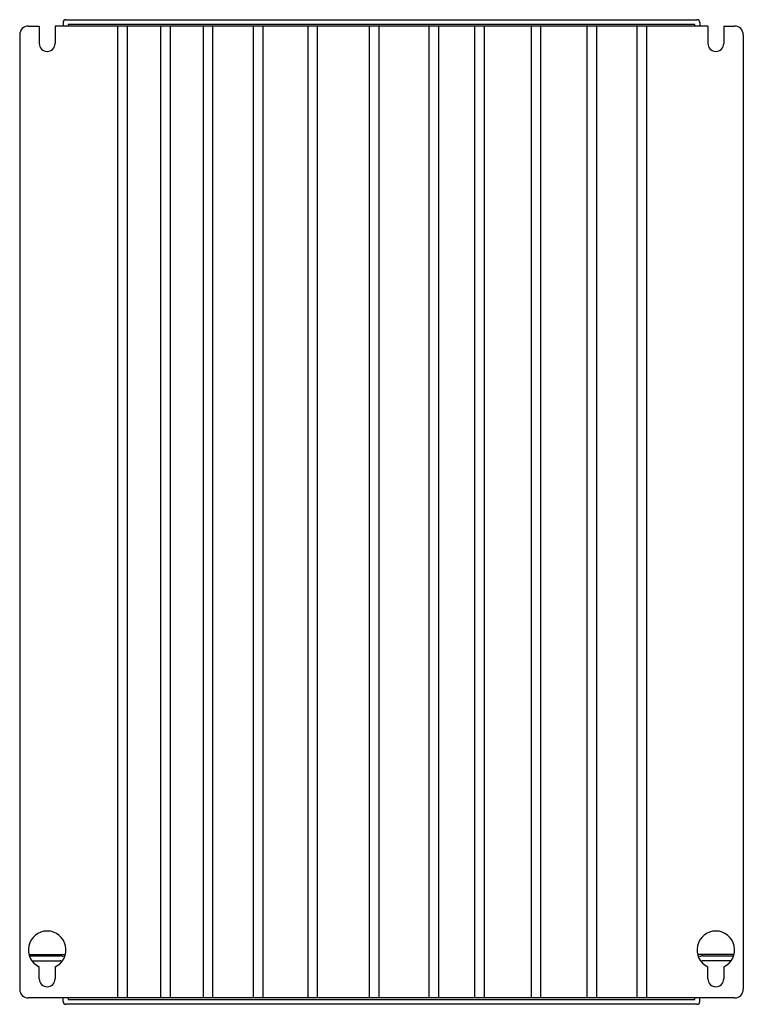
# Model space of a CAD drawing. Header units: millimetres. Extents: x 37 to 287, y 55 to 395.
import ezdxf

# ---------------------------------------------------------------- set-up
doc = ezdxf.new("R2010")
doc.units = ezdxf.units.MM
doc.header["$LTSCALE"] = 29.133641
doc.layers.get('0').update_dxf_attribs({"linetype": 'CONTINUOUS'})

msp = doc.modelspace()

# ---------------------------------------------------------------- linework, layer by layer
at = {"color": 7, "linetype": 'Continuous'}
for p, q in [((53.38, 394.56), (271.38, 394.56)), ((40.38, 392.36), (44.13, 392.36)), ((44.13, 392.36), (44.13, 386.36)), ((49.63, 392.36), (49.63, 386.36)), ((275.13, 392.36), (49.63, 392.36)), ((52.38, 393.56), (52.38, 392.36)), ((54.08, 392.86), (54.08, 392.36)), ((270.68, 392.86), (54.08, 392.86)), ((71.18, 392.36), (71.18, 56.76)), ((74.46, 392.36), (74.46, 56.76)), ((86.08, 392.36), (86.08, 56.76)), ((89.37, 392.36), (89.37, 56.76)), ((100.76, 392.36), (100.76, 56.76)), ((104.05, 392.36), (104.05, 56.76)), ((118.07, 392.36), (118.07, 56.76)), ((121.36, 392.36), (121.36, 56.76)), ((136.92, 392.36), (136.92, 56.76)), ((140.2, 392.36), (140.2, 56.76)), ((158.17, 392.36), (158.17, 56.76)), ((161.46, 392.36), (161.46, 56.76)), ((178.77, 392.36), (178.77, 56.76)), ((182.06, 392.36), (182.06, 56.76)), ((194.55, 392.36), (194.55, 56.76)), ((197.84, 392.36), (197.84, 56.76)), ((214.05, 392.36), (214.05, 56.76)), ((217.34, 392.36), (217.34, 56.76)), ((233.33, 392.36), (233.33, 56.76)), ((236.62, 392.36), (236.62, 56.76)), ((250.65, 392.36), (250.65, 56.76)), ((253.93, 392.36), (253.93, 56.76)), ((270.68, 392.36), (270.68, 392.86)), ((272.38, 393.56), (272.38, 392.36)), ((275.13, 392.36), (275.13, 386.36)), ((280.63, 392.36), (280.63, 386.36)), ((280.63, 392.36), (284.38, 392.36)), ((37.38, 389.36), (37.38, 59.76)), ((287.38, 389.36), (287.38, 59.76)), ((40.85, 71.76), (52.92, 71.76)), ((283.92, 71.76), (271.85, 71.76)), ((41, 71.26), (51.38, 71.26)), ((41.75, 69.56), (51.38, 69.56)), ((273.38, 71.26), (283.77, 71.26)), ((283.02, 69.56), (273.38, 69.56)), ((44.13, 63.36), (44.13, 67.47)), ((49.63, 67.47), (49.63, 63.36)), ((275.13, 63.36), (275.13, 67.47)), ((280.63, 67.47), (280.63, 63.36)), ((284.38, 56.76), (40.38, 56.76)), ((52.38, 55.56), (52.38, 56.76)), ((271.38, 54.56), (53.38, 54.56)), ((54.08, 56.76), (54.08, 56.26)), ((54.08, 56.26), (270.68, 56.26)), ((270.68, 56.26), (270.68, 56.76)), ((272.38, 55.56), (272.38, 56.76))]:
    msp.add_line(p, q, dxfattribs=at)
for centre, radius, start, end in [((53.38, 393.56), 1, 90, 180), ((271.38, 393.56), 1, 0, 90), ((40.38, 389.36), 3, 90, 180), ((284.38, 389.36), 3, 0, 90), ((46.88, 386.36), 2.75, 180, 360), ((277.88, 386.36), 2.75, 180, 360), ((46.88, 73.36), 6.5, 295.029, 244.971), ((277.88, 73.36), 6.5, 295.029, 244.971), ((51.38, 68.56), 2.7, 66.0135, 90), ((51.38, 68.56), 1, 62.6128, 90), ((273.38, 68.56), 2.7, 90, 113.9871), ((273.38, 68.56), 1, 90, 117.3872), ((46.88, 63.36), 2.75, 180, 360), ((277.88, 63.36), 2.75, 180, 360), ((40.38, 59.76), 3, 180, 270), ((284.38, 59.76), 3, 270, 360), ((53.38, 55.56), 1, 180, 270), ((271.38, 55.56), 1, 270, 360)]:
    msp.add_arc(centre, radius, start, end, dxfattribs=at)

doc.saveas('drawing.dxf')
